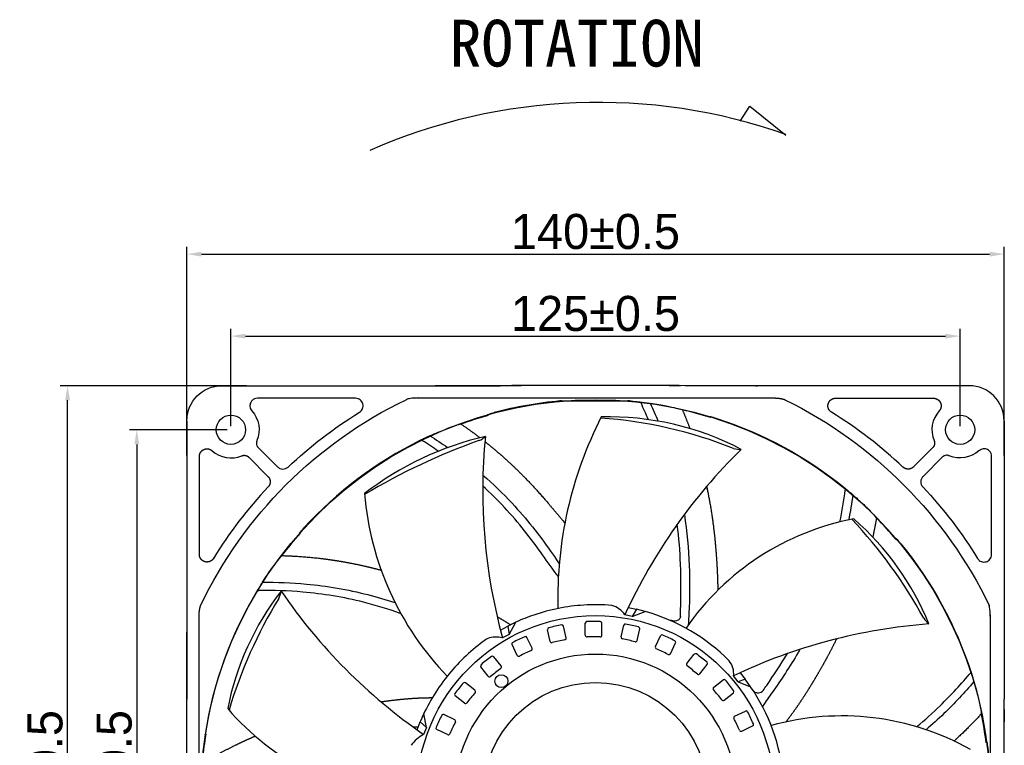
# Model space of a CAD drawing. Header units: millimetres. Extents: x 1372 to 5670, y 1260 to 1629.
# Tile 4 of 20: x 3889 to 4058, y 1502 to 1626. Entities that reach past the tile are written whole.
import ezdxf

# ---------------------------------------------------------------- set-up
doc = ezdxf.new("R2010")
doc.units = ezdxf.units.MM
doc.header["$LTSCALE"] = 0.21
doc.layers.add('1', color=7, linetype='Continuous', true_color=0xffffff)
doc.dimstyles.new('ISO-25', dxfattribs={"dimtxt": 6, "dimasz": 2.5, "dimexe": 1.25, "dimexo": 0.625, "dimtad": 1, "dimtxsty": 'Standard', "dimcen": 2.5, "dimadec": 0, "dimazin": 0, "dimtfac": 1, "dimtmove": 0, "dimatfit": 3, "dimfxl": 1, "dimarcsym": 0})

# ---------------------------------------------------------------- blocks, each defined once
blk = doc.blocks.new('*D55')
at = {"color": 0, "lineweight": -2, "transparency": 16777216}
for p, q in [((3925.03, 1556.3), (3925.03, 1572.96)), ((4049.93, 1556.3), (4049.93, 1572.96)), ((3927.53, 1571.71), (4047.43, 1571.71))]:
    blk.add_line(p, q, dxfattribs=at)
at = {"color": 0, "transparency": 16777216}
for points in [[(3927.53, 1572.12), (3927.53, 1571.29), (3925.03, 1571.71)], [(4047.43, 1571.29), (4047.43, 1572.12), (4049.93, 1571.71)]]:
    blk.add_solid(points, dxfattribs=at)
at = {"layer": 'Defpoints', "color": 0, "transparency": 16777216}
for p in [(4049.93, 1571.71), (3925.03, 1555.68), (4049.93, 1555.68)]:
    blk.add_point(p, dxfattribs=at)
at = {"color": 0, "transparency": 16777216, "insert": (3987.48, 1575.55), "char_height": 6, "attachment_point": 5}
blk.add_mtext('125%%P0.5', dxfattribs=at)
blk = doc.blocks.new('*D56')
at = {"color": 0, "lineweight": -2, "transparency": 16777216}
for p, q in [((3917.49, 1551.28), (3917.49, 1586.99)), ((4057.48, 1551.28), (4057.48, 1586.99)), ((3919.99, 1585.74), (4054.98, 1585.74))]:
    blk.add_line(p, q, dxfattribs=at)
at = {"color": 0, "transparency": 16777216}
for points in [[(3919.99, 1586.16), (3919.99, 1585.33), (3917.49, 1585.74)], [(4054.98, 1585.33), (4054.98, 1586.16), (4057.48, 1585.74)]]:
    blk.add_solid(points, dxfattribs=at)
at = {"layer": 'Defpoints', "color": 0, "transparency": 16777216}
for p in [(4057.48, 1585.74), (3917.49, 1550.65), (4057.48, 1550.65)]:
    blk.add_point(p, dxfattribs=at)
at = {"color": 0, "transparency": 16777216, "insert": (3987.48, 1589.58), "char_height": 6, "attachment_point": 5}
blk.add_mtext('140%%P0.5', dxfattribs=at)
blk = doc.blocks.new('*D57')
at = {"color": 0, "lineweight": -2, "transparency": 16777216}
for p, q in [((3924.41, 1555.68), (3907.66, 1555.68)), ((3908.91, 1553.18), (3908.91, 1433.28)), ((3924.41, 1430.78), (3907.66, 1430.78))]:
    blk.add_line(p, q, dxfattribs=at)
at = {"color": 0, "transparency": 16777216}
for points in [[(3909.33, 1553.18), (3908.5, 1553.18), (3908.91, 1555.68)], [(3908.5, 1433.28), (3909.33, 1433.28), (3908.91, 1430.78)]]:
    blk.add_solid(points, dxfattribs=at)
at = {"layer": 'Defpoints', "color": 0, "transparency": 16777216}
for p in [(3925.03, 1555.68), (3908.91, 1430.78), (3925.03, 1430.78)]:
    blk.add_point(p, dxfattribs=at)
at = {"color": 0, "transparency": 16777216, "insert": (3905.07, 1493.23), "char_height": 6, "attachment_point": 5, "rotation": 90}
blk.add_mtext('125%%P0.5', dxfattribs=at)
blk = doc.blocks.new('*D58')
at = {"color": 0, "lineweight": -2, "transparency": 16777216}
for p, q in [((3927.7, 1563.22), (3895.81, 1563.22)), ((3897.06, 1425.73), (3897.06, 1560.72)), ((3927.7, 1423.23), (3895.81, 1423.23))]:
    blk.add_line(p, q, dxfattribs=at)
at = {"color": 0, "transparency": 16777216}
for points in [[(3897.48, 1560.72), (3896.64, 1560.72), (3897.06, 1563.22)], [(3896.64, 1425.73), (3897.48, 1425.73), (3897.06, 1423.23)]]:
    blk.add_solid(points, dxfattribs=at)
at = {"layer": 'Defpoints', "color": 0, "transparency": 16777216}
for p in [(3897.06, 1563.22), (3928.33, 1563.22), (3928.33, 1423.23)]:
    blk.add_point(p, dxfattribs=at)
at = {"color": 0, "transparency": 16777216, "insert": (3893.22, 1493.23), "char_height": 6, "attachment_point": 5, "rotation": 90}
blk.add_mtext('140%%P0.5', dxfattribs=at)

msp = doc.modelspace()

# ---------------------------------------------------------------- linework, layer by layer
for p, q in [((4012.265, 1608.523), (4013.908, 1611.056)), ((4013.908, 1611.056), (4020.068, 1606.118)), ((3993.1, 1525.241), (3994.51, 1524.951)), ((3994.51, 1524.951), (3993.782, 1523.723)), ((3993.782, 1523.723), (3995.99, 1524.562)), ((3995.99, 1524.562), (3994.51, 1524.951)), ((3993.782, 1523.723), (3992.53, 1524.021)), ((3971.208, 1521.361), (3972.475, 1522.045)), ((3973.845, 1522.728), (3972.475, 1522.045)), ((3972.475, 1522.045), (3972.707, 1520.637)), ((3972.707, 1520.637), (3973.845, 1522.728)), ((3979.71, 1519.45), (3979.257, 1521.437)), ((3982.471, 1520.079), (3982.017, 1522.066)), ((3985.74, 1520.522), (3985.74, 1522.561)), ((3988.571, 1520.521), (3988.571, 1522.56)), ((3991.857, 1520.226), (3992.311, 1522.213)), ((3994.617, 1519.595), (3995.071, 1521.583)), ((3972.707, 1520.637), (3971.556, 1520.061)), ((3976.621, 1518.29), (3975.737, 1520.127)), ((3997.755, 1518.576), (3998.639, 1520.413)), ((3974.07, 1517.062), (3973.186, 1518.899)), ((4000.305, 1517.347), (4001.19, 1519.184)), ((3971.317, 1515.245), (3970.046, 1516.838)), ((4003.138, 1515.655), (4004.409, 1517.249)), ((3969.103, 1513.48), (3967.832, 1515.074)), ((4005.351, 1513.889), (4006.622, 1515.483)), ((4007.735, 1511.609), (4009.329, 1512.88)), ((4011.91, 1512.54), (4011.143, 1513.574)), ((4013.126, 1512.967), (4011.91, 1512.54)), ((4012.235, 1514.083), (4013.126, 1512.967)), ((4014.046, 1511.699), (4013.126, 1512.967)), ((3966.823, 1511.095), (3965.229, 1512.366)), ((4011.91, 1512.54), (4014.046, 1511.699)), ((3965.058, 1508.882), (3963.464, 1510.153)), ((4009.5, 1509.396), (4011.094, 1510.667)), ((3958.068, 1507.079), (3957.451, 1505.662)), ((3958.547, 1504.726), (3958.08, 1507.073)), ((3963.366, 1506.05), (3961.529, 1506.934)), ((4011.318, 1506.642), (4013.155, 1507.527)), ((3956.933, 1504.318), (3957.451, 1505.661)), ((3957.451, 1505.661), (3958.547, 1504.726)), ((3958.547, 1504.726), (3958.035, 1503.545)), ((3962.137, 1503.499), (3960.3, 1504.384)), ((4012.546, 1504.091), (4014.382, 1504.976))]:
    msp.add_line(p, q)
for centre, radius in [((3987.484, 1493.228), 67.591), ((3925.034, 1555.678), 2.5), ((4049.934, 1555.678), 2.5), ((3987.484, 1493.228), 30.634), ((3987.484, 1493.228), 24.064), ((3971.364, 1512.645), 1.109), ((3987.484, 1493.228), 19.201)]:
    msp.add_circle(centre, radius)
for centre, radius, start, end in [((3987.94, 1514.705), 97.011, 70.64842, 113.78012), ((4049.332, 1526.856), 68.312, 152.98701, 181.4852), ((3983.021, 1481.804), 76.067, 68.30645, 85.96722), ((3989.698, 1508.691), 49.207, 62.45604, 91.42685), ((3980.701, 1502.241), 53.68, 102.99902, 127.63894), ((4003.056, 1453.153), 106.761, 109.44456, 121.08543), ((3966.125, 1557.185), 3.637, 292.48256, 313.45699), ((4062.91, 1545.187), 94.746, 174.33181, 195.37874), ((4078.662, 1484.548), 94.746, 134.33181, 155.37874), ((4012.233, 1555.951), 3.637, 252.48256, 273.45699), ((3998.84, 1548.972), 51.095, 184.74122, 223.97884), ((4040.137, 1496.096), 45.12, 100.73008, 145.41696), ((3972.817, 1484.881), 80.674, 28.53262, 43.44697), ((3999.965, 1504.119), 48.246, 22.32616, 48.8121), ((3971.812, 1498.592), 48.246, 142.32616, 168.8121), ((3930.012, 1528.493), 3.637, 332.48256, 353.45699), ((4011.865, 1581.514), 94.746, 214.33181, 235.37874), ((4002.047, 1484.7), 80.674, 148.53262, 163.44697), ((3988.965, 1521.37), 4.442, 36.63607, 72.53505), ((3987.296, 1493.254), 32.493, 44.76685, 74.48106), ((4046.76, 1525.369), 3.637, 212.48256, 233.45699), ((3979.534, 1521.5), 0.284, 104.39721, 192.85714), ((3989.907, 1481.091), 42.004, 101.2898, 104.39721), ((3981.74, 1522.003), 0.284, 12.85714, 101.2898), ((3986.024, 1522.561), 0.284, 91.54007, 180), ((3987.146, 1480.856), 42.004, 88.43266, 91.54007), ((3988.287, 1522.56), 0.284, 0, 88.43266), ((3992.588, 1522.15), 0.284, 78.68292, 167.14286), ((3984.401, 1481.241), 42.004, 75.57552, 78.68292), ((3994.793, 1521.646), 0.284, 347.14286, 75.57552), ((4051.751, 1427.971), 94.746, 94.33181, 115.37874), ((3970.458, 1515.158), 5.024, 77.38011, 106.71177), ((3992.547, 1481.934), 42.004, 114.14694, 117.25435), ((3975.481, 1520.003), 0.284, 25.71429, 114.14694), ((3989.955, 1480.883), 39.611, 101.2181, 104.46767), ((3982.193, 1520.016), 0.284, 281.2181, 12.85714), ((3986.024, 1520.522), 0.284, 180, 271.61053), ((3987.146, 1480.643), 39.611, 88.36095, 91.61053), ((3988.287, 1520.521), 0.284, 268.36095, 0), ((3992.134, 1520.162), 0.284, 167.14286, 258.75338), ((3984.353, 1481.033), 39.611, 75.50381, 78.75338), ((3994.34, 1519.658), 0.284, 255.50381, 347.14286), ((3998.896, 1520.289), 0.284, 65.82578, 154.28571), ((3981.811, 1482.228), 42.004, 62.71837, 65.82578), ((4000.934, 1519.307), 0.284, 334.28571, 62.71837), ((3973.442, 1519.022), 0.284, 117.25435, 205.71429), ((3992.64, 1481.742), 39.611, 114.07524, 117.32481), ((3976.365, 1518.167), 0.284, 294.07524, 25.71429), ((3979.987, 1519.513), 0.284, 192.85714, 284.46767), ((3998.011, 1518.452), 0.284, 154.28571, 245.89624), ((3981.718, 1482.036), 39.611, 62.64667, 65.89624), ((3994.934, 1483.344), 42.004, 127.00409, 130.1115), ((3969.824, 1516.661), 0.284, 38.57143, 127.00409), ((3974.327, 1517.186), 0.284, 205.71429, 297.32481), ((4000.049, 1517.47), 0.284, 242.64667, 334.28571), ((4004.631, 1517.071), 0.284, 52.96864, 141.42857), ((3979.505, 1483.766), 42.004, 49.86123, 52.96864), ((4007.717, 1513.934), 3.445, 354.00501, 39.75176), ((3968.055, 1515.251), 0.284, 130.1115, 218.57143), ((3995.067, 1483.177), 39.611, 126.93238, 130.18195), ((3971.095, 1515.067), 0.284, 306.93238, 38.57143), ((4003.36, 1515.478), 0.284, 141.42857, 233.0391), ((3979.372, 1483.599), 39.611, 49.78952, 53.0391), ((4006.399, 1515.66), 0.284, 321.42857, 49.86123), ((3969.326, 1513.657), 0.284, 218.57143, 310.18195), ((4005.128, 1514.067), 0.284, 229.78952, 321.42857), ((4009.507, 1512.658), 0.284, 40.1115, 128.57143), ((3977.6, 1485.779), 42.004, 37.00409, 40.1115), ((3996.946, 1485.25), 42.004, 139.86123, 142.96864), ((3965.052, 1512.144), 0.284, 51.42857, 139.86123), ((3966.646, 1510.873), 0.284, 319.78952, 51.42857), ((4007.913, 1511.387), 0.284, 128.57143, 220.18195), ((3977.433, 1485.646), 39.611, 36.93238, 40.18195), ((3987.296, 1493.254), 32.493, 4.98867, 34.58751), ((3963.641, 1510.375), 0.284, 142.96864, 231.42857), ((3997.113, 1485.117), 39.611, 139.78952, 143.0391), ((4009.323, 1509.618), 0.284, 216.93238, 308.57143), ((4010.917, 1510.889), 0.284, 308.57143, 37.00409), ((4015.32, 1511.796), 1.16, 230.01067, 320.57365), ((3958.707, 1537.435), 45.171, 220.74294, 265.03718), ((3965.235, 1509.104), 0.284, 231.42857, 323.0391), ((3998.485, 1487.555), 42.004, 152.71837, 155.82578), ((3961.406, 1506.678), 0.284, 64.28571, 152.71837), ((3963.242, 1505.794), 0.284, 332.64667, 64.28571), ((4011.441, 1506.386), 0.284, 115.71429, 207.32481), ((3975.998, 1488.073), 39.611, 24.07524, 27.32481), ((4013.278, 1507.27), 0.284, 27.25435, 115.71429), ((3976.19, 1488.165), 42.004, 24.14694, 27.25435), ((4029.683, 1461.644), 45.054, 60.71344, 105.58846), ((3960.423, 1504.64), 0.284, 155.82578, 244.28571), ((3998.677, 1487.463), 39.611, 152.64667, 155.89624), ((4014.259, 1505.232), 0.284, 295.71429, 24.14694), ((3961.636, 1497.327), 7.186, 120.07636, 142.81786), ((3962.26, 1503.755), 0.284, 244.28571, 335.89624), ((4012.422, 1504.347), 0.284, 204.07524, 295.71429)]:
    msp.add_arc(centre, radius, start, end)
at = {"layer": '1', "color": 7, "linetype": 'Continuous'}
for p, q in [((3923.488, 1563.223), (3971.128, 1563.223)), ((4051.48, 1563.223), (4003.84, 1563.223)), ((3946.372, 1561.076), (3929.59, 1561.076)), ((3956.937, 1561.12), (4018.031, 1561.12)), ((3981.938, 1560.628), (3993.03, 1560.628)), ((4028.596, 1561.076), (4045.378, 1561.076)), ((3917.489, 1557.224), (3917.489, 1509.584)), ((4057.479, 1557.224), (4057.479, 1509.584)), ((3929.726, 1552.617), (3933.015, 1549.328)), ((4045.242, 1552.617), (4041.953, 1549.328)), ((3919.637, 1534.341), (3919.637, 1551.122)), ((3928.096, 1550.986), (3931.384, 1547.698)), ((4046.872, 1550.986), (4043.584, 1547.698)), ((4055.331, 1534.341), (4055.331, 1551.122)), ((3919.593, 1462.681), (3919.593, 1523.776)), ((4055.075, 1523.776), (4055.075, 1462.681))]:
    msp.add_line(p, q, dxfattribs=at)
at = {"layer": '1', "color": 7, "linetype": 'Continuous', "extrusion": (0, 0, -1)}
for centre, radius, start, end in [((-3987.484, 1493.228), 74.978, 25.64127, 64.35873), ((-3987.484, 1493.228), 67.65, 95.16163, 96.31852), ((-3987.484, 1493.228), 67.65, 96.31852, 97.93424), ((-3986.248, 1492.353), 76.306, 116.19344, 154.16747), ((-3925.034, 1555.678), 4.828, 138.03536, 202.66477), ((-3987.484, 1493.228), 76.923, 46.79677, 58.2926), ((-3987.484, 1493.228), 67.508, 70.02358, 74.2542), ((-3987.484, 1493.228), 67.65, 107.87895, 129.03852), ((-4049.934, 1555.678), 4.828, 228.03536, 292.66477), ((-3987.484, 1493.228), 67.65, 129.03852, 130.65424), ((-3987.484, 1493.228), 76.923, 136.79677, 148.2926), ((-3987.484, 1493.228), 67.508, 37.30358, 41.52693), ((-3987.484, 1493.228), 67.65, 140.60622, 161.97915), ((-3987.484, 1493.228), 67.65, 161.97915, 163.37424), ((-3987.484, 1493.228), 67.508, 5.16759, 8.79966), ((-3987.484, 1493.228), 67.65, 172.34189, 174.83837)]:
    msp.add_arc(centre, radius, start, end, dxfattribs=at)
at = {"layer": '1', "color": 7, "linetype": 'Continuous'}
for centre, radius, start, end in [((3987.484, 1493.228), 67.65, 95.16163, 104.84832), ((3987.484, 1493.228), 67.508, 73.01853, 77.25642), ((3987.484, 1493.228), 76.923, 46.79677, 58.2926), ((4049.934, 1555.678), 4.828, 138.03536, 202.66477), ((3987.484, 1493.228), 67.65, 116.40148, 137.5756), ((3987.484, 1493.228), 67.65, 114.78576, 116.40148), ((3925.034, 1555.678), 4.828, 228.03536, 292.66477), ((3987.484, 1493.228), 76.923, 136.79677, 148.2926), ((3987.484, 1493.228), 67.508, 40.29125, 44.53642), ((3987.484, 1493.228), 67.65, 149.12148, 171.27631), ((3987.484, 1493.228), 67.65, 147.50576, 149.12148), ((3987.484, 1493.228), 32.5, 93.56817, 108.9267), ((3987.484, 1493.228), 32.5, 85.01943, 93.56817), ((3987.484, 1493.228), 32.5, 108.9267, 114.81328), ((3987.484, 1493.228), 32.5, 119.94904, 120.05161), ((3987.484, 1493.228), 32.5, 124.63307, 126.28817), ((3987.484, 1493.228), 32.5, 126.28817, 141.65398), ((3987.484, 1493.228), 32.5, 141.65398, 156.82856), ((3987.484, 1493.228), 67.508, 7.56398, 11.81642)]:
    msp.add_arc(centre, radius, start, end, dxfattribs=at)
at = {"layer": '1', "color": 7, "linetype": 'Continuous', "extrusion": (0, 0, -1)}
msp.add_ellipse((3923.49, 1557.222), major_axis=(-4.244, 4.244), ratio=0.9996955, start_param=5.4979394, end_param=7.0684312, dxfattribs=at)
at = {"layer": '1', "color": 7, "linetype": 'Continuous'}
msp.add_ellipse((4051.478, 1557.222), major_axis=(-4.244, -4.244), ratio=0.9996955, start_param=2.3563468, end_param=3.9268385, dxfattribs=at)
for points, degree in [([(3959.666, 1563.223), (3959.794, 1563.225), (3959.923, 1563.227), (3960.052, 1563.229)], 3), ([(3959.965, 1563.225), (3959.987, 1563.226), (3960.009, 1563.227), (3960.03, 1563.228)], 3), ([(3960.03, 1563.228), (3960.032, 1563.228), (3960.034, 1563.228), (3960.036, 1563.228)], 3), ([(3987.484, 1563.247), (3982.005, 1563.247), (3976.532, 1563.239), (3971.128, 1563.223)], 3), ([(4003.84, 1563.223), (3998.434, 1563.239), (3992.966, 1563.247), (3987.484, 1563.247)], 3), ([(3981.665, 1560.622), (3981.756, 1560.626), (3981.847, 1560.628), (3981.938, 1560.628)], 3), ([(3993.303, 1560.622), (3993.212, 1560.626), (3993.121, 1560.628), (3993.03, 1560.628)], 3), ([(3993.303, 1560.622), (3993.392, 1560.618), (3993.481, 1560.612), (3993.57, 1560.604)], 3), ([(3996.544, 1557.4), (3996.141, 1558.348), (3995.722, 1559.286), (3995.291, 1560.216)], 3), ([(3996.822, 1560.231), (3997.296, 1559.215), (3997.751, 1558.189), (3998.184, 1557.148)], 3), ([(3969.003, 1558.287), (3969.057, 1558.259), (3969.111, 1558.231), (3969.164, 1558.203)], 3), ([(4002.376, 1559.074), (4003.052, 1557.482), (4003.646, 1555.883)], 2), ([(3964.421, 1556.675), (3966.094, 1555.536), (3967.676, 1554.327)], 2), ([(4007.201, 1557.793), (4007.17, 1557.846), (4007.14, 1557.898), (4007.11, 1557.951)], 3), ([(3960.555, 1552.022), (3959.659, 1552.635), (3958.755, 1553.228), (3957.843, 1553.807)], 3), ([(3959.123, 1554.647), (3960.142, 1554.004), (3961.149, 1553.338), (3962.144, 1552.644)], 3), ([(4041.953, 1549.328), (4041.866, 1549.241), (4041.66, 1549.101), (4041.43, 1549.003), (4041.185, 1548.95), (4040.934, 1548.945), (4040.687, 1548.989), (4040.451, 1549.079), (4040.237, 1549.213), (4040.145, 1549.3)], 2), ([(3931.384, 1547.698), (3931.472, 1547.61), (3931.611, 1547.405), (3931.71, 1547.175), (3931.762, 1546.93), (3931.767, 1546.679), (3931.724, 1546.431), (3931.634, 1546.195), (3931.499, 1545.982), (3931.413, 1545.889)], 2), ([(4029.344, 1539.905), (4029.714, 1541.73), (4030.01, 1543.547), (4030.262, 1545.367)], 3), ([(4031.558, 1544.551), (4031.363, 1543.117), (4031.133, 1541.686), (4030.857, 1540.251)], 3), ([(4035.604, 1540.576), (4035.323, 1538.928), (4034.973, 1537.318)], 2), ([(3936.763, 1537.967), (3936.824, 1537.973), (3936.884, 1537.979), (3936.945, 1537.984)], 3), ([(4038.977, 1536.884), (4038.98, 1536.945), (4038.983, 1537.005), (4038.986, 1537.066)], 3), ([(3985.461, 1525.667), (3985.461, 1525.667), (3985.461, 1525.666), (3985.461, 1525.665)], 3), ([(3970.634, 1523.689), (3971.824, 1523.012), (3972.956, 1522.285)], 2), ([(4055.074, 1524.003), (4055.08, 1523.776)], 1), ([(3917.484, 1520.66), (3917.486, 1520.79), (3917.487, 1520.918), (3917.489, 1521.047)], 3), ([(3917.484, 1520.682), (3917.485, 1520.704), (3917.486, 1520.726), (3917.488, 1520.747)], 3), ([(3917.484, 1520.677), (3917.484, 1520.679), (3917.484, 1520.681), (3917.484, 1520.682)], 3), ([(3968.247, 1519.426), (3968.248, 1519.426), (3968.249, 1519.425), (3968.249, 1519.425)], 3), ([(3917.465, 1493.228), (3917.465, 1498.707), (3917.474, 1504.181), (3917.489, 1509.584)], 3), ([(3956.253, 1504.806), (3956.549, 1504.829), (3956.844, 1504.85), (3957.147, 1504.874)], 3), ([(3920.771, 1503.556), (3920.751, 1503.54), (3920.731, 1503.525), (3920.711, 1503.509)], 3), ([(4018.323, 1503.491), (4018.322, 1503.491), (4018.322, 1503.49)], 2), ([(4054.405, 1502.115), (4054.431, 1502.152), (4054.458, 1502.189), (4054.484, 1502.226)], 3)]:
    msp.add_open_spline(points, degree=degree, dxfattribs=at)
for points, degree, knots in [([(3960.036, 1563.228), (3963.851, 1563.228), (3967.54, 1563.228), (3969.342, 1563.228), (3971.122, 1563.228), (3972.86, 1563.228), (3974.584, 1563.228), (3974.676, 1563.228), (3974.767, 1563.228)], 2, [0, 0, 0, 0.4931216, 0.4931216, 0.7398482, 0.7398482, 0.9865748, 0.9865748, 1, 1, 1]), ([(4000.074, 1563.228), (4000.189, 1563.228), (4000.305, 1563.228), (4001.164, 1563.228), (4002.029, 1563.228)], 2, [0, 0, 0, 0.1243954, 0.1243954, 1, 1, 1]), ([(4014.925, 1563.229), (4014.958, 1563.228), (4015.007, 1563.227), (4015.071, 1563.226), (4015.087, 1563.226), (4015.119, 1563.226), (4015.171, 1563.225), (4015.25, 1563.224), (4015.257, 1563.224)], 2, [0, 0, 0, 0.2500056, 0.2500056, 0.5000111, 0.5000111, 0.7500167, 0.7500167, 1, 1, 1]), ([(3929.59, 1561.076), (3929.415, 1561.055), (3929.081, 1561.016), (3928.676, 1560.735), (3928.352, 1560.297), (3928.202, 1559.599), (3928.478, 1559.146), (3928.624, 1558.907)], 3, [0, 0, 0, 0, 0.1761684, 0.3363594, 0.4804844, 0.725584, 1, 1, 1, 1]), ([(3947.055, 1558.67), (3947.175, 1558.762), (3947.395, 1558.931), (3947.671, 1559.418), (3947.721, 1560.136), (3947.317, 1560.736), (3946.824, 1561.027), (3946.532, 1561.058), (3946.372, 1561.076)], 3, [0, 0, 0, 0, 0.1348874, 0.247456, 0.4946098, 0.738798, 0.8565257, 1, 1, 1, 1]), ([(3956.937, 1561.12), (3956.73, 1561.115), (3956.352, 1561.108), (3955.832, 1561.048), (3955.461, 1560.971), (3955.205, 1560.896), (3955.092, 1560.847), (3955.038, 1560.823)], 3, [0, 0, 0, 0, 0.3214663, 0.5864334, 0.8096955, 0.9087263, 1, 1, 1, 1]), ([(3981.665, 1560.625), (3981.644, 1560.623), (3981.601, 1560.62), (3981.512, 1560.613), (3981.444, 1560.608), (3981.398, 1560.604)], 3, [0, 0, 0, 0, 0.2352329, 0.4808662, 1, 1, 1, 1]), ([(3994.929, 1560.468), (3994.982, 1560.462), (3995.035, 1560.448), (3995.131, 1560.402), (3995.176, 1560.371), (3995.245, 1560.298), (3995.272, 1560.259), (3995.291, 1560.216)], 3, [0, 0, 0, 0, 0.3463546, 0.3463546, 0.6948445, 0.6948445, 1, 1, 1, 1]), ([(3996.822, 1560.231), (3997.926, 1560.068), (3998.849, 1559.903), (4000.328, 1559.611), (4000.874, 1559.487), (4002.031, 1559.208), (4002.225, 1559.134), (4002.376, 1559.074)], 3, [0, 0, 0, 0, 0.25, 0.25, 0.5, 0.5, 1, 1, 1, 1]), ([(4018.031, 1561.12), (4018.645, 1561.12), (4019.161, 1561.037), (4019.389, 1561), (4019.584, 1560.947), (4019.81, 1560.885), (4019.93, 1560.823)], 2, [0, 0, 0, 0.5, 0.5, 0.75, 0.75, 1, 1, 1]), ([(4027.913, 1558.67), (4027.742, 1558.776), (4027.611, 1558.928), (4027.542, 1559.008), (4027.43, 1559.191), (4027.349, 1559.392), (4027.326, 1559.499), (4027.303, 1559.602), (4027.297, 1559.709), (4027.286, 1559.914), (4027.34, 1560.114), (4027.393, 1560.31), (4027.56, 1560.569), (4027.63, 1560.647), (4027.702, 1560.726), (4027.787, 1560.793), (4027.873, 1560.862), (4028.067, 1560.969), (4028.173, 1561.005), (4028.378, 1561.075), (4028.596, 1561.076)], 2, [0, 0, 0, 0.125, 0.125, 0.1875, 0.25, 0.3125, 0.3125, 0.375, 0.375, 0.5, 0.5, 0.625, 0.6875, 0.6875, 0.75, 0.75, 0.8125, 0.875, 0.875, 1, 1, 1]), ([(4045.378, 1561.076), (4045.527, 1561.076), (4045.673, 1561.042), (4045.838, 1561.003), (4045.988, 1560.923), (4046.156, 1560.834), (4046.292, 1560.7), (4046.441, 1560.553), (4046.537, 1560.364), (4046.637, 1560.169), (4046.666, 1559.949), (4046.68, 1559.845), (4046.677, 1559.739), (4046.674, 1559.637), (4046.656, 1559.537), (4046.621, 1559.352), (4046.534, 1559.182), (4046.458, 1559.033), (4046.344, 1558.907)], 2, [0, 0, 0, 0.125, 0.125, 0.25, 0.25, 0.375, 0.375, 0.5, 0.5, 0.625, 0.625, 0.6875, 0.6875, 0.75, 0.75, 0.875, 0.875, 1, 1, 1]), ([(3969.003, 1558.287), (3969.001, 1558.288), (3969.031, 1558.298), (3969.161, 1558.339), (3969.309, 1558.384), (3969.562, 1558.457), (3969.628, 1558.476), (3969.775, 1558.518), (3969.856, 1558.54), (3969.988, 1558.576), (3970.029, 1558.588), (3970.097, 1558.606), (3970.122, 1558.613), (3970.148, 1558.619)], 3, [0, 0, 0, 0, 0.2013819, 0.2013819, 0.6378557, 0.6378557, 0.7739763, 0.7739763, 0.9114016, 0.9114016, 0.9678107, 0.9678107, 1, 1, 1, 1]), ([(3959.123, 1554.647), (3960.14, 1555.107), (3961.006, 1555.466), (3962.408, 1556.02), (3962.934, 1556.211), (3964.058, 1556.602), (3964.262, 1556.644), (3964.421, 1556.675)], 3, [0, 0, 0, 0, 0.25, 0.25, 0.5, 0.5, 1, 1, 1, 1]), ([(4007.11, 1557.951), (4007.109, 1557.953), (4007.139, 1557.945), (4007.272, 1557.909), (4007.42, 1557.867), (4007.673, 1557.792), (4007.739, 1557.772), (4007.884, 1557.728), (4007.965, 1557.703), (4008.095, 1557.662), (4008.136, 1557.649), (4008.203, 1557.628), (4008.228, 1557.62), (4008.253, 1557.611)], 3, [0, 0, 0, 0, 0.2013819, 0.2013819, 0.6378557, 0.6378557, 0.7739763, 0.7739763, 0.9114016, 0.9114016, 0.9678107, 0.9678107, 1, 1, 1, 1]), ([(3929.489, 1553.818), (3929.474, 1553.779), (3929.443, 1553.697), (3929.409, 1553.54), (3929.393, 1553.282), (3929.454, 1553.03), (3929.549, 1552.846), (3929.62, 1552.734), (3929.683, 1552.664), (3929.726, 1552.617)], 3, [0, 0, 0, 0, 0.0974325, 0.2013041, 0.3715703, 0.6925272, 0.7842182, 0.8505885, 1, 1, 1, 1]), ([(3957.403, 1553.823), (3957.45, 1553.846), (3957.502, 1553.863), (3957.608, 1553.877), (3957.663, 1553.874), (3957.76, 1553.851), (3957.804, 1553.832), (3957.843, 1553.807)], 3, [0, 0, 0, 0, 0.3463547, 0.3463547, 0.6948446, 0.6948446, 1, 1, 1, 1]), ([(3968.543, 1553.654), (3968.554, 1553.645), (3969.564, 1552.847), (3970.535, 1552.022), (3971.493, 1551.206), (3972.432, 1550.348), (3973.901, 1549.004), (3975.328, 1547.55), (3977.4, 1545.438), (3979.383, 1543.094), (3980.747, 1541.482), (3982.239, 1539.708)], 2, [0.12427016, 0.12427016, 0.12427016, 0.125, 0.1875, 0.1875, 0.25, 0.25, 0.35, 0.35, 0.5, 0.5, 0.60634874, 0.60634874, 0.60634874]), ([(4045.479, 1553.818), (4045.506, 1553.753), (4045.524, 1553.687), (4045.544, 1553.617), (4045.554, 1553.542), (4045.576, 1553.376), (4045.549, 1553.212), (4045.52, 1553.04), (4045.436, 1552.88), (4045.397, 1552.805), (4045.347, 1552.738), (4045.301, 1552.675), (4045.242, 1552.617)], 2, [0, 0, 0, 0.125, 0.125, 0.25, 0.25, 0.5, 0.5, 0.75, 0.75, 0.875, 0.875, 1, 1, 1]), ([(3919.637, 1551.122), (3919.637, 1551.272), (3919.671, 1551.417), (3919.709, 1551.582), (3919.789, 1551.733), (3919.878, 1551.901), (3920.012, 1552.037), (3920.16, 1552.186), (3920.348, 1552.282), (3920.544, 1552.381), (3920.763, 1552.411), (3920.867, 1552.425), (3920.974, 1552.422), (3921.075, 1552.419), (3921.175, 1552.4), (3921.361, 1552.366), (3921.53, 1552.279), (3921.68, 1552.202), (3921.806, 1552.089)], 2, [0, 0, 0, 0.125, 0.125, 0.25, 0.25, 0.375, 0.375, 0.5, 0.5, 0.625, 0.625, 0.6875, 0.6875, 0.75, 0.75, 0.875, 0.875, 1, 1, 1]), ([(4055.331, 1551.122), (4055.311, 1551.297), (4055.272, 1551.632), (4054.991, 1552.036), (4054.553, 1552.361), (4053.855, 1552.51), (4053.402, 1552.234), (4053.162, 1552.089)], 3, [0, 0, 0, 0, 0.1761684, 0.3363594, 0.4804844, 0.725584, 1, 1, 1, 1]), ([(3926.894, 1551.223), (3926.959, 1551.251), (3927.025, 1551.269), (3927.096, 1551.288), (3927.171, 1551.298), (3927.337, 1551.321), (3927.501, 1551.293), (3927.673, 1551.264), (3927.832, 1551.181), (3927.907, 1551.141), (3927.974, 1551.092), (3928.037, 1551.045), (3928.096, 1550.986)], 2, [0, 0, 0, 0.125, 0.125, 0.25, 0.25, 0.5, 0.5, 0.75, 0.75, 0.875, 0.875, 1, 1, 1]), ([(4048.074, 1551.223), (4048.034, 1551.238), (4047.953, 1551.269), (4047.796, 1551.303), (4047.538, 1551.319), (4047.286, 1551.259), (4047.102, 1551.164), (4046.989, 1551.093), (4046.92, 1551.03), (4046.872, 1550.986)], 3, [0, 0, 0, 0, 0.0974325, 0.2013041, 0.3715703, 0.6925272, 0.7842182, 0.8505885, 1, 1, 1, 1]), ([(3933.015, 1549.328), (3933.149, 1549.222), (3933.411, 1549.013), (3933.909, 1548.92), (3934.413, 1548.995), (3934.684, 1549.196), (3934.824, 1549.3)], 3, [0, 0, 0, 0, 0.2546341, 0.4976845, 0.7415934, 1, 1, 1, 1]), ([(3968.203, 1547.913), (3969.932, 1546.402), (3974.204, 1542.285), (3978.344, 1537.04), (3980.616, 1533.703), (3981.275, 1532.762)], 3, [0.2812513, 0.2812513, 0.2812513, 0.2812513, 0.4483899, 0.70777613, 0.76510249, 0.76510249, 0.76510249, 0.76510249]), ([(4043.584, 1547.698), (4043.477, 1547.564), (4043.269, 1547.302), (4043.176, 1546.804), (4043.25, 1546.3), (4043.452, 1546.028), (4043.555, 1545.889)], 3, [0, 0, 0, 0, 0.2546341, 0.4976845, 0.7415934, 1, 1, 1, 1]), ([(3981.12, 1530.566), (3980.091, 1531.811), (3977.491, 1535.769), (3973.225, 1541.17), (3969.444, 1544.878), (3968.167, 1546.037)], 3, [0.1273803, 0.1273803, 0.1273803, 0.1273803, 0.25110179, 0.52455147, 0.65794921, 0.65794921, 0.65794921, 0.65794921]), ([(4006.521, 1545.969), (4006.571, 1545.736), (4006.619, 1545.502), (4007.222, 1542.604), (4007.623, 1539.56), (4007.947, 1537.1), (4008.144, 1534.503), (4008.24, 1533.232), (4008.307, 1531.915), (4008.376, 1530.556), (4008.408, 1529.279), (4008.422, 1528.733), (4008.428, 1528.199)], 2, [0.3382576, 0.3382576, 0.3382576, 0.35, 0.35, 0.5, 0.5, 0.625, 0.625, 0.6875, 0.6875, 0.75, 0.75, 0.77482814, 0.77482814, 0.77482814]), ([(4030.093, 1545.774), (4030.134, 1545.74), (4030.171, 1545.7), (4030.227, 1545.61), (4030.248, 1545.559), (4030.267, 1545.461), (4030.268, 1545.413), (4030.262, 1545.367)], 3, [0, 0, 0, 0, 0.3463547, 0.3463547, 0.6948446, 0.6948446, 1, 1, 1, 1]), ([(4031.558, 1544.551), (4032.399, 1543.818), (4033.085, 1543.18), (4034.172, 1542.135), (4034.565, 1541.736), (4035.387, 1540.876), (4035.51, 1540.708), (4035.604, 1540.576)], 3, [0, 0, 0, 0, 0.25, 0.25, 0.5, 0.5, 1, 1, 1, 1]), ([(4002.701, 1541.177), (4003.16, 1538.22), (4003.686, 1532.276), (4003.601, 1526.258), (4003.405, 1522.91), (4003.359, 1522.234)], 3, [0.49084899, 0.49084899, 0.49084899, 0.49084899, 0.70777613, 0.92755034, 0.98302245, 0.98302245, 0.98302245, 0.98302245]), ([(3936.763, 1537.967), (3936.761, 1537.967), (3936.781, 1537.992), (3936.868, 1538.097), (3936.969, 1538.215), (3937.142, 1538.413), (3937.187, 1538.465), (3937.288, 1538.579), (3937.344, 1538.642), (3937.435, 1538.743), (3937.464, 1538.775), (3937.511, 1538.827), (3937.529, 1538.847), (3937.547, 1538.866)], 3, [0, 0, 0, 0, 0.2013819, 0.2013819, 0.6378557, 0.6378557, 0.7739763, 0.7739763, 0.9114016, 0.9114016, 0.9678107, 0.9678107, 1, 1, 1, 1]), ([(4002.019, 1523.761), (4002.029, 1524.113), (4002.111, 1527.038), (4002.18, 1532.087), (4001.778, 1537.186), (4001.479, 1539.499)], 3, [0, 0, 0, 0, 0.03012131, 0.25109421, 0.43225923, 0.43225923, 0.43225923, 0.43225923]), ([(4038.986, 1537.066), (4038.986, 1537.068), (4039.008, 1537.045), (4039.099, 1536.944), (4039.201, 1536.828), (4039.373, 1536.628), (4039.418, 1536.575), (4039.517, 1536.459), (4039.571, 1536.395), (4039.658, 1536.29), (4039.686, 1536.257), (4039.73, 1536.203), (4039.747, 1536.183), (4039.764, 1536.162)], 3, [0, 0, 0, 0, 0.2013819, 0.2013819, 0.6378557, 0.6378557, 0.7739763, 0.7739763, 0.9114016, 0.9114016, 0.9678107, 0.9678107, 1, 1, 1, 1]), ([(3922.042, 1533.658), (3921.937, 1533.487), (3921.784, 1533.355), (3921.704, 1533.286), (3921.521, 1533.174), (3921.32, 1533.093), (3921.214, 1533.07), (3921.111, 1533.047), (3921.004, 1533.042), (3920.798, 1533.031), (3920.599, 1533.084), (3920.402, 1533.137), (3920.144, 1533.304), (3920.066, 1533.374), (3919.986, 1533.446), (3919.919, 1533.531), (3919.851, 1533.617), (3919.744, 1533.812), (3919.708, 1533.917), (3919.637, 1534.123), (3919.637, 1534.341)], 2, [0, 0, 0, 0.125, 0.125, 0.1875, 0.25, 0.3125, 0.3125, 0.375, 0.375, 0.5, 0.5, 0.625, 0.6875, 0.6875, 0.75, 0.75, 0.8125, 0.875, 0.875, 1, 1, 1]), ([(3930.425, 1529.571), (3931.032, 1530.508), (3931.566, 1531.278), (3932.446, 1532.502), (3932.786, 1532.947), (3933.52, 1533.884), (3933.668, 1534.029), (3933.786, 1534.141)], 3, [0, 0, 0, 0, 0.25, 0.25, 0.5, 0.5, 1, 1, 1, 1]), ([(3933.786, 1534.141), (3936.383, 1534.072), (3940.182, 1533.701), (3941.444, 1533.531), (3942.691, 1533.363), (3943.945, 1533.148), (3945.908, 1532.812), (3947.894, 1532.36), (3949.39, 1532.019), (3950.9, 1531.613)], 2, [0, 0, 0, 0.125, 0.1875, 0.1875, 0.25, 0.25, 0.35, 0.35, 0.42779792, 0.42779792, 0.42779792]), ([(4052.926, 1533.658), (4053.018, 1533.538), (4053.187, 1533.317), (4053.673, 1533.042), (4054.391, 1532.992), (4054.992, 1533.395), (4055.283, 1533.889), (4055.314, 1534.181), (4055.331, 1534.341)], 3, [0, 0, 0, 0, 0.1348874, 0.247456, 0.4946098, 0.738798, 0.8565257, 1, 1, 1, 1]), ([(3929.423, 1527.948), (3929.45, 1527.993), (3929.485, 1528.035), (3929.566, 1528.104), (3929.614, 1528.131), (3929.708, 1528.164), (3929.755, 1528.172), (3929.802, 1528.173)], 3, [0, 0, 0, 0, 0.3463547, 0.3463547, 0.6948446, 0.6948446, 1, 1, 1, 1]), ([(3954.041, 1524.252), (3952.011, 1524.971), (3946.519, 1526.664), (3938.189, 1528.02), (3932.299, 1528.185), (3929.802, 1528.173)], 3, [0.35464729, 0.35464729, 0.35464729, 0.35464729, 0.52455005, 0.79800055, 1, 1, 1, 1]), ([(3930.425, 1529.571), (3932.916, 1529.591), (3938.844, 1529.38), (3946.617, 1528.069), (3951.594, 1526.607), (3953.098, 1526.114)], 3, [0, 0, 0, 0, 0.18900368, 0.4483899, 0.56449846, 0.56449846, 0.56449846, 0.56449846]), ([(3919.593, 1523.776), (3919.593, 1524.389), (3919.676, 1524.906), (3919.713, 1525.134), (3919.766, 1525.328), (3919.827, 1525.554), (3919.89, 1525.674)], 2, [0, 0, 0, 0.5, 0.5, 0.75, 0.75, 1, 1, 1]), ([(4055.075, 1523.776), (4055.075, 1523.881), (4055.074, 1524.08), (4055.063, 1524.444), (4055.039, 1524.95), (4054.97, 1525.357), (4054.929, 1525.603)], 3, [0, 0, 0, 0, 0.1718546, 0.3263045, 0.5936747, 1, 1, 1, 1]), ([(4002.019, 1523.761), (4002.016, 1523.671), (4001.998, 1523.579), (4001.934, 1523.409), (4001.886, 1523.328), (4001.769, 1523.191), (4001.699, 1523.132), (4001.54, 1523.032), (4001.449, 1522.993), (4001.219, 1522.929), (4001.075, 1522.916), (4000.791, 1522.932), (4000.648, 1522.961), (4000.473, 1523.022), (4000.433, 1523.037), (4000.111, 1523.113)], 3, [0, 0, 0, 0, 0.1306122, 0.1306122, 0.2614653, 0.2614653, 0.3900869, 0.3900869, 0.5302137, 0.5302137, 0.7336187, 0.7336187, 0.9396449, 0.9396449, 1, 1, 1, 1]), ([(3917.484, 1505.942), (3917.484, 1506.035), (3917.484, 1506.127), (3917.484, 1507.85), (3917.484, 1509.589), (3917.484, 1511.368), (3917.484, 1513.171), (3917.484, 1516.861), (3917.484, 1520.677)], 2, [0, 0, 0, 0.0137028, 0.0137028, 0.2603619, 0.2603619, 0.5070211, 0.5070211, 1, 1, 1]), ([(4028.78, 1519.891), (4028.02, 1518.349), (4027.176, 1516.786), (4026.57, 1515.665), (4025.914, 1514.521), (4025.238, 1513.34), (4024.574, 1512.248), (4023.86, 1511.074), (4023.15, 1509.986), (4022.395, 1508.828), (4021.637, 1507.757), (4020.87, 1506.673), (4020.091, 1505.665)], 2, [0.53973577, 0.53973577, 0.53973577, 0.625, 0.625, 0.6875, 0.6875, 0.75, 0.75, 0.8125, 0.8125, 0.875, 0.875, 0.93508569, 0.93508569, 0.93508569]), ([(4057.48, 1521.002), (4057.48, 1520.992), (4057.481, 1520.915), (4057.481, 1520.864), (4057.482, 1520.832), (4057.482, 1520.815), (4057.483, 1520.755), (4057.484, 1520.712), (4057.484, 1520.678)], 2, [0, 0, 0, 0.2515973, 0.2515973, 0.5032242, 0.5032242, 0.7548511, 0.7548511, 1, 1, 1]), ([(4022.503, 1518.09), (4022.401, 1517.913), (4020.862, 1515.271), (4018.783, 1512.132), (4016.679, 1509.26), (4016.097, 1508.297)], 3, [0.69210753, 0.69210753, 0.69210753, 0.69210753, 0.70777613, 0.92755034, 1, 1, 1, 1]), ([(4016.216, 1511.06), (4016.415, 1511.35), (4017.817, 1513.402), (4019.196, 1515.476), (4020.347, 1517.362)], 3, [0, 0, 0, 0, 0.03013374, 0.21328675, 0.21328675, 0.21328675, 0.21328675]), ([(4042.484, 1504.841), (4043.885, 1505.999), (4047.227, 1509), (4050.142, 1512.196), (4051.815, 1514.157)], 3, [0.65310396, 0.65310396, 0.65310396, 0.65310396, 0.79276152, 1, 1, 1, 1]), ([(4052.306, 1512.584), (4050.69, 1510.688), (4048.082, 1507.883), (4045.146, 1505.227), (4044.093, 1504.331)], 3, [0, 0, 0, 0, 0.18900368, 0.28950974, 0.28950974, 0.28950974, 0.28950974]), ([(4052.306, 1512.584), (4052.617, 1511.512), (4052.849, 1510.605), (4053.199, 1509.138), (4053.314, 1508.59), (4053.541, 1507.422), (4053.554, 1507.215), (4053.561, 1507.053)], 3, [0, 0, 0, 0, 0.25, 0.25, 0.5, 0.5, 1, 1, 1, 1]), ([(3950.737, 1509.124), (3951.111, 1509.179), (3951.479, 1509.229), (3952.847, 1509.415), (3954.152, 1509.543), (3955.526, 1509.677), (3956.846, 1509.748), (3958.211, 1509.821), (3959.543, 1509.828)], 2, [0.79461927, 0.79461927, 0.79461927, 0.8125, 0.8125, 0.875, 0.875, 0.9375, 0.9375, 1, 1, 1]), ([(4057.503, 1493.228), (4057.503, 1495.37), (4057.502, 1497.513), (4057.497, 1501.343), (4057.495, 1503.034), (4057.488, 1506.346), (4057.484, 1507.969), (4057.479, 1509.584)], 3, [0, 0, 0, 0, 0.3910802, 0.3910802, 0.7009041, 0.7009041, 1, 1, 1, 1]), ([(4057.484, 1507.771), (4057.484, 1506.909), (4057.484, 1506.051), (4057.484, 1505.876), (4057.484, 1505.701)], 2, [0, 0, 0, 0.8226041, 0.8226041, 1, 1, 1]), ([(4053.561, 1507.053), (4051.809, 1505.134), (4049.439, 1502.881), (4048.903, 1502.392)], 2, [0, 0, 0, 0.125, 0.16062912, 0.16062912, 0.16062912]), ([(3920.226, 1498.644), (3922.447, 1499.987), (3925.841, 1501.725), (3926.994, 1502.263), (3928.077, 1502.769), (3929.189, 1503.242)], 2, [0, 0, 0, 0.125, 0.1875, 0.1875, 0.24694711, 0.24694711, 0.24694711]), ([(3920.711, 1503.509), (3920.707, 1503.506), (3920.704, 1503.504), (3920.688, 1503.494), (3920.675, 1503.489), (3920.647, 1503.483), (3920.632, 1503.485), (3920.617, 1503.489)], 3, [0, 0, 0, 0, 0.0966159, 0.0966159, 0.4830816, 0.4830816, 1, 1, 1, 1]), ([(4054.484, 1502.226), (4054.485, 1502.228), (4054.487, 1502.229), (4054.495, 1502.238), (4054.501, 1502.241), (4054.515, 1502.245), (4054.523, 1502.245), (4054.531, 1502.244)], 3, [0, 0, 0, 0, 0.1068781, 0.1068781, 0.5343942, 0.5343942, 1, 1, 1, 1])]:
    msp.add_open_spline(points, degree=degree, knots=knots, dxfattribs=at)

# ---------------------------------------------------------------- texts
at = {"insert": (3984.275, 1617.719), "char_height": 8.00928, "width": 69.45547, "attachment_point": 8}
msp.add_mtext('{\\fSimSun|b0|i0|c0|p2;ROTATION}', dxfattribs=at)

# ---------------------------------------------------------------- dimensions: what is measured, and where the dimension line sits
for base, p1, p2, text, picture, middle in [((4057.479, 1585.742), (3917.489, 1550.653), (4057.479, 1550.653), '140%%P0.5', '*D56', (3987.484, 1589.584)), ((4049.934, 1571.706), (3925.034, 1555.678), (4049.934, 1555.678), '125%%P0.5', '*D55', (3987.484, 1575.548))]:
    dim = msp.add_linear_dim(base=base, p1=p1, p2=p2, text=text, dimstyle='ISO-25')
    dim.commit()
    dim.dimension.update_dxf_attribs({"geometry": picture, "text_midpoint": middle})
dim = msp.add_linear_dim(base=(3897.058, 1563.223), p1=(3928.328, 1423.234), p2=(3928.328, 1563.223), angle=90, text='140%%P0.5', dimstyle='ISO-25')
dim.commit()
dim.dimension.update_dxf_attribs({"geometry": '*D58', "text_midpoint": (3897.058, 1493.228), "dimtype": 160})
dim = msp.add_linear_dim(base=(3908.913, 1430.778), p1=(3925.034, 1555.678), p2=(3925.034, 1430.778), angle=90, text='125%%P0.5', dimstyle='ISO-25')
dim.commit()
dim.dimension.update_dxf_attribs({"geometry": '*D57', "text_midpoint": (3905.071, 1493.228)})

doc.saveas('drawing.dxf')
